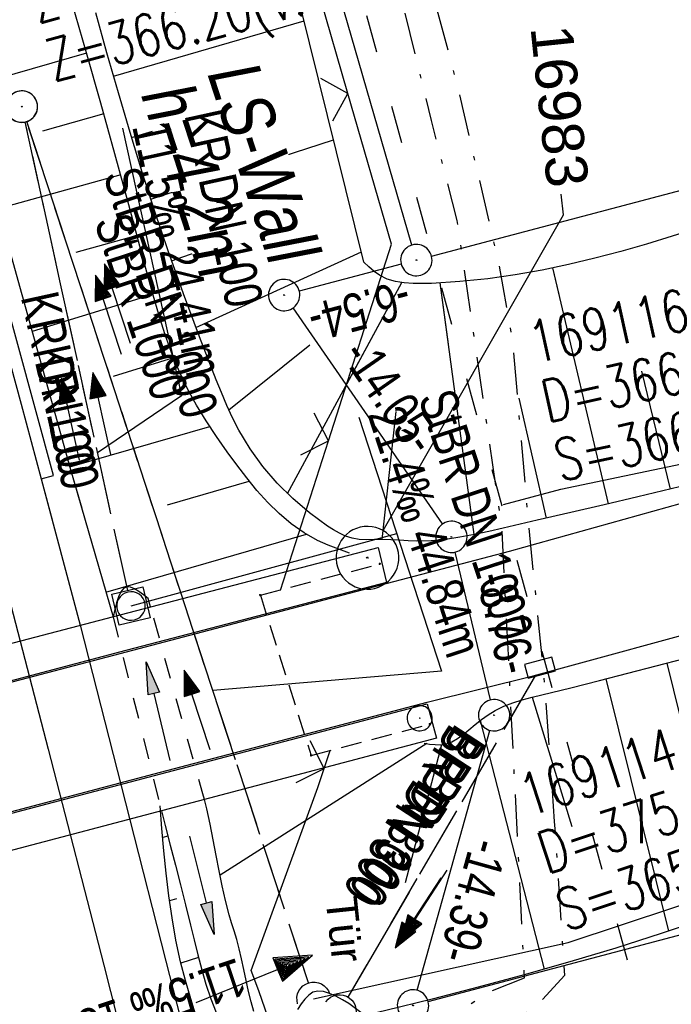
# Model space of a CAD drawing. Extents: x 509535 to 509917, y 455493 to 456443.
# Tile 27 of 34: x 509702 to 509733, y 456331 to 456378. Entities that reach past the tile are written whole.
import ezdxf
from ezdxf import colors
from ezdxf.entities.mleader import LeaderData, LeaderLine
from ezdxf.math import Vec2, Vec3

# ---------------------------------------------------------------- set-up
doc = ezdxf.new("R2010")
doc.units = 0
doc.header["$LTSCALE"] = 10
doc.header["$MEASUREMENT"] = 0
for name, pattern in [('ACAD_ISO03W100', [30, 12, -18]), ('AUSGEZOGEN', [0]), ('LT00', [0]), ('LT01', [0.2, 0.1, -0.1]), ('LT08', [0.42, 0.2, -0.1, 0.02, -0.1]), ('LT12', [0.4, 0.3, -0.1]), ('LT17', [0.15, 0.1, -0.05]), ('STRICHLINIE2', [0.375, 0.25, -0.125])]:
    doc.linetypes.add(name, pattern=pattern)
doc.layers.get('0').update_dxf_attribs({"linetype": 'LT00'})
for name, color, linetype in [('--EK_FBR', 1, 'LT00'), ('--EK_Halt-Pfeil', 4, 'LT00'), ('--EK_Haltung', 7, 'STRICHLINIE2'), ('--EK_Haltung-Text', 140, 'LT00'), ('--EK_Schacht-Text', 5, 'LT00'), ('--EL_DFK_AB_L', 21, 'LT00'), ('--EL_DFK_AB_P', 7, 'LT00'), ('--EL_Halt-Pfeil', 4, 'LT00'), ('--EL_Haltung', 182, 'STRICHLINIE2'), ('--EL_Haltung-Text', 182, 'LT00'), ('ABSTAND', 8, 'LT00'), ('DFK_AB_L', 21, 'LT00'), ('DFK_AB_P', 7, 'LT00'), ('DFK_KATASTER', 250, 'LT00'), ('DFK_TOPO-SYM', 252, 'LT00'), ('DFK_VERMPKT', 252, 'LT00'), ('DL', 182, 'LT12'), ('DL_PFEIL', 201, 'LT00'), ('DL_TEXT', 182, 'LT00'), ('FESTPKT_TEXT_B', 211, 'LT00'), ('LS-WAND_TEXT', 11, 'Continuous'), ('PFEIL', 140, 'AUSGEZOGEN'), ('STROM_UNTER', 80, 'LT08'), ('TOR_TEXT_B', 11, 'Continuous'), ('V114_AFBR_BAB', 250, 'LT00'), ('V114_BOESCH', 250, 'LT00'), ('V114_BOSCHUNG', 250, 'LT00'), ('V114_KA_PRUF', 182, 'LT00'), ('V114_RINNE', 182, 'LT00'), ('V114_ZAUN', 40, 'LT00'), ('V115_AFBR_BAB', 250, 'LT00'), ('V115_BOESCH', 250, 'LT00'), ('V115_BOSCHUNG', 250, 'LT00'), ('V115_BR_KAPPE', 30, 'LT00'), ('V115_BR_WID', 30, 'LT17'), ('V115_GRABEN', 250, 'LT00'), ('V115_KA_MULD', 182, 'LT00'), ('V115_KA_PRUF', 182, 'LT00'), ('V115_LD_MARK', 250, 'LT00'), ('V115_PKT_AU', 211, 'LT00'), ('V115_RINNE', 182, 'LT00'), ('V115_SINKK', 182, 'LT00'), ('V115_TOR', 10, 'LT00'), ('V115_UK_DURCH', 182, 'LT00'), ('V115_Verdeckt', 253, 'LT00'), ('V115_ZAUN', 40, 'LT00'), ('WASSERLTG', 130, 'ACAD_ISO03W100')]:
    doc.layers.add(name, color=color, linetype=linetype)
doc.styles.add('Beschrift', font='ARIAL.TTF')
doc.styles.add('Haltungsbeschriftung', font='ARIAL.TTF', dxfattribs={"width": 0.75})
doc.styles.add('schachtbeschriftung', font='romans.shx', dxfattribs={"width": 0.75, "height": 2})
doc.styles.get("Standard").update_dxf_attribs({"font": 'ARIAL.TTF'})

# ---------------------------------------------------------------- blocks, each defined once
blk = doc.blocks.new('SYMB7010')
at = {"color": 0, "linetype": 'ByBlock'}
for points in [[(-0.031408, 0.499213), (-0.093728, 0.49134), (-0.15457, 0.475719), (-0.212975, 0.452595), (-0.268021, 0.422333), (-0.31884, 0.385411), (-0.36463, 0.342411), (-0.40467, 0.29401), (-0.438329, 0.240973), (-0.465074, 0.184136), (-0.484486, 0.124395), (-0.496256, 0.062692), (-0.5002, 0)], [(0.5002, 0), (0.496256, 0.062692), (0.484485, 0.124395), (0.465074, 0.184136), (0.438329, 0.240973), (0.40467, 0.29401), (0.36463, 0.342411), (0.31884, 0.385411), (0.268021, 0.422333), (0.212975, 0.452595), (0.15457, 0.475719), (0.093728, 0.49134), (0.031408, 0.499213), (-0.031408, 0.499213)], [(-0.5002, 0), (-0.496256, -0.062692), (-0.484486, -0.124395), (-0.465075, -0.184136), (-0.438329, -0.240973), (-0.404671, -0.29401), (-0.36463, -0.342411), (-0.31884, -0.385411), (-0.268021, -0.422333), (-0.212975, -0.452595), (-0.154571, -0.475719), (-0.093728, -0.49134), (-0.031408, -0.499213), (0.031408, -0.499213)], [(0.031408, -0.499213), (0.093728, -0.491341), (0.15457, -0.475719), (0.212975, -0.452595), (0.268021, -0.422333), (0.31884, -0.385411), (0.36463, -0.342411), (0.404671, -0.294011), (0.438329, -0.240974), (0.465075, -0.184136), (0.484486, -0.124395), (0.496256, -0.062692), (0.500201, 0)]]:
    blk.add_lwpolyline(points, dxfattribs=at)
blk = doc.blocks.new('SYMB7301')
at = {"color": 0, "linetype": 'ByBlock'}
for p, q in [((-0.128693, 0), (0, 0.128693)), ((0, -0.128693), (-0.128693, 0)), ((0, 0.128693), (0.128693, 0)), ((0.128693, 0), (0, -0.128693)), ((0.000059, -0.009738), (0.000059, 0.009897)), ((-0.00901, -0.004339), (-0.002225, -0.009749))]:
    blk.add_line(p, q, dxfattribs=at)
for points in [[(-0.002225, 0.009749), (-0.00901, 0.004339), (-0.00901, -0.004339)], [(0.01, 0), (0.006235, 0.007818), (-0.002225, 0.009749)], [(-0.002225, -0.009749), (0.006235, -0.007818), (0.01, 0)]]:
    blk.add_lwpolyline(points, dxfattribs=at)
blk = doc.blocks.new('SYMB0003')
at = {"color": 0, "linetype": 'ByBlock'}
for p, q in [((-0.015712, 0), (0.010166, 0.012015)), ((0, -0.021257), (-0.015712, 0)), ((0.010166, 0.012015), (0, -0.021257))]:
    blk.add_line(p, q, dxfattribs=at)
for points in [[(-0.031395, 0.499013), (-0.093691, 0.491144), (-0.154509, 0.475528), (-0.21289, 0.452414), (-0.267913, 0.422164), (-0.318712, 0.385257), (-0.364484, 0.342274), (-0.404509, 0.293893), (-0.438154, 0.240877), (-0.464888, 0.184062), (-0.484292, 0.124345), (-0.496058, 0.062667), (-0.5, 0)], [(0.5, 0), (0.496057, 0.062667), (0.484292, 0.124345), (0.464888, 0.184062), (0.438153, 0.240877), (0.404509, 0.293893), (0.364484, 0.342274), (0.318712, 0.385257), (0.267913, 0.422164), (0.21289, 0.452414), (0.154509, 0.475528), (0.093691, 0.491144), (0.031395, 0.499013), (-0.031395, 0.499013)], [(-0.5, 0), (-0.496058, -0.062667), (-0.484292, -0.124345), (-0.464888, -0.184062), (-0.438154, -0.240877), (-0.404509, -0.293893), (-0.364485, -0.342274), (-0.318712, -0.385257), (-0.267914, -0.422164), (-0.21289, -0.452414), (-0.154509, -0.475529), (-0.093691, -0.491144), (-0.031395, -0.499014), (0.031395, -0.499014)], [(0.031395, -0.499014), (0.093691, -0.491144), (0.154509, -0.475529), (0.21289, -0.452414), (0.267914, -0.422164), (0.318712, -0.385257), (0.364485, -0.342274), (0.404509, -0.293893), (0.438154, -0.240877), (0.464889, -0.184062), (0.484292, -0.124345), (0.496058, -0.062667), (0.5, 0)]]:
    blk.add_lwpolyline(points, dxfattribs=at)
blk = doc.blocks.new('Pfreil3')
at = {"layer": 'PFEIL'}
blk.add_hatch(color=256, dxfattribs=at).paths.add_polyline_path([(-1.549, 0.273), (-1.549, -0.273), (0, 0)])
for p, q in [((-1.549, 0), (-4.831, 0)), ((-1.549, -0.273), (-1.549, 0.273)), ((-1.549, 0.273), (0, 0)), ((0, 0), (-1.549, -0.273))]:
    blk.add_line(p, q, dxfattribs=at)
blk = doc.blocks.new('SYMB0024')
at = {"color": 0, "linetype": 'ByBlock'}
for p, q in [((-0.5, 0.5), (0, 0)), ((0, 0), (0.5, 0.5))]:
    blk.add_line(p, q, dxfattribs=at)
blk = doc.blocks.new('SYMB1210')
at = {"color": 0, "linetype": 'ByBlock'}
blk.add_line((0.018815, -0.179014), (0.055623, -0.17119), dxfattribs=at)
for points in [[(-0.2, -0.2), (-0.2, 0.2), (0.2, 0.2), (0.2, -0.2), (-0.2, -0.2)], [(0.018815, 0.179014), (-0.018815, 0.179014), (-0.055623, 0.17119), (-0.09, 0.155885), (-0.120444, 0.133766), (-0.145623, 0.105801), (-0.164438, 0.073213), (-0.176067, 0.037424), (-0.18, 0)], [(0.18, 0), (0.176067, 0.037424), (0.164438, 0.073213), (0.145623, 0.105801), (0.120444, 0.133766), (0.09, 0.155885), (0.055623, 0.17119), (0.018815, 0.179014)], [(-0.18, 0), (-0.176067, -0.037424), (-0.164438, -0.073213), (-0.145623, -0.105801), (-0.120444, -0.133766), (-0.09, -0.155885), (-0.055623, -0.17119), (-0.018815, -0.179014), (0.018815, -0.179014)], [(0.055623, -0.17119), (0.09, -0.155885), (0.120444, -0.133766), (0.145623, -0.105801), (0.164438, -0.073213), (0.176067, -0.037424), (0.18, 0)]]:
    blk.add_lwpolyline(points, dxfattribs=at)
blk = doc.blocks.new('SYMB0652')
at = {"color": 0, "linetype": 'ByBlock'}
blk.add_lwpolyline([(-0.15, -0.075), (0.15, -0.075), (0.15, 0.075), (-0.15, 0.075), (-0.15, -0.075)], dxfattribs=at)
blk = doc.blocks.new('SYMB0070')
at = {"color": 0, "linetype": 'ByBlock'}
for p, q in [((0.5, 0), (0.2, 0.1)), ((0.2, 0.1), (0.2, 0)), ((0.468, 0), (0.21, 0.086)), ((0.21, 0.086), (0.21, -0.086)), ((-0.5, 0), (0.2, 0)), ((0.21, -0.086), (0.468, 0)), ((0.22, -0.072), (0.437, 0)), ((0.23, -0.058), (0.405, 0)), ((0.24, -0.045), (0.374, 0)), ((0.342, 0), (0.25, 0.031)), ((0.25, 0.031), (0.25, -0.031)), ((0.25, -0.031), (0.342, 0)), ((0.26, -0.017), (0.31, 0)), ((0.27, -0.003), (0.279, 0))]:
    blk.add_line(p, q, dxfattribs=at)
for points in [[(0.2, 0), (0.2, -0.1), (0.5, 0)], [(0.437, 0), (0.22, 0.072), (0.22, -0.072)], [(0.405, 0), (0.23, 0.058), (0.23, -0.058)], [(0.374, 0), (0.24, 0.045), (0.24, -0.045)], [(0.31, 0), (0.26, 0.017), (0.26, -0.017)], [(0.279, 0), (0.27, 0.003), (0.27, -0.003)]]:
    blk.add_lwpolyline(points, dxfattribs=at)
blk = doc.blocks.new('SYMB1107')
at = {"color": 0, "linetype": 'ByBlock'}
for points in [[(-0.2, 0), (-0.196157, 0.039018), (-0.184776, 0.076537), (-0.166294, 0.111114), (-0.141421, 0.141421), (-0.111114, 0.166294), (-0.076537, 0.184776), (-0.039018, 0.196157), (0, 0.2)], [(0, 0.2), (0.039018, 0.196157), (0.076537, 0.184776), (0.111114, 0.166294), (0.141421, 0.141421), (0.166294, 0.111114), (0.184776, 0.076537), (0.196157, 0.039018), (0.2, 0)]]:
    blk.add_lwpolyline(points, dxfattribs=at)
blk = doc.blocks.new('SYMB0011')
at = {"color": 0, "linetype": 'ByBlock'}
for p, q in [((0.5, 0), (-0.5, 0)), ((0, 0.5), (0, -0.5))]:
    blk.add_line(p, q, dxfattribs=at)
blk = doc.blocks.new('_None')

msp = doc.modelspace()

# ---------------------------------------------------------------- linework, layer by layer
at = {"layer": '--EK_FBR'}
for points in [[(509703.196, 456356.1), (509705.058, 456349.107), (509707.414, 456339.877), (509709.157, 456333.064), (509710.028, 456329.635), (509710.89, 456326.204), (509711.744, 456322.77), (509712.59, 456319.335), (509713.432, 456315.899), (509714.269, 456312.461), (509715.104, 456309.023), (509716.217, 456304.432), (509717.327, 456299.841), (509718.432, 456295.249), (509719.533, 456290.655), (509720.626, 456286.06)], [(509735.161, 456355.312), (509725.569, 456352.63), (509719.74, 456351.095), (509706.959, 456347.736), (509692.983, 456344.087), (509679.007, 456340.405), (509664.602, 456336.651), (509657.727, 456334.929), (509644.876, 456331.656)], [(509645.884, 456325.747), (509659.499, 456329.128), (509666.389, 456330.949), (509680.474, 456334.608), (509694.605, 456338.317), (509708.603, 456342.011), (509721.647, 456345.434), (509726.716, 456346.692), (509736.297, 456349.303)]]:
    msp.add_lwpolyline(points, dxfattribs=at)
at = {"layer": '--EK_Haltung'}
for p, q in [((509707.33, 456350.761), (509702.432, 456373.146)), ((509726.832, 456346.724), (509717.856, 456331.348))]:
    msp.add_line(p, q, dxfattribs=at)
at = {"layer": '--EK_Haltung-Text', "flags": 128}
msp.add_lwpolyline([(509718.387, 456359.053), (509722.332, 456346.914), (509711.402, 456345.99)], dxfattribs=at)
at = {"layer": '--EK_Schacht-Text', "flags": 128}
for points in [[(509725.304, 456354.872), (509728.04, 456355.615), (509738.926, 456357.892)], [(509707.49, 456350.028), (509720.197, 456353.483)], [(509716.221, 456331.268), (509728.394, 456333.947), (509738.641, 456337.343)]]:
    msp.add_lwpolyline(points, dxfattribs=at)
at = {"layer": '--EL_DFK_AB_L'}
for p, q in [((509720.922, 456367.269), (509702.707, 456430.113)), ((509720.405, 456366.358), (509715.535, 456365.071)), ((509722.383, 456353.945), (509715.237, 456364.262)), ((509724.676, 456345.538), (509722.985, 456352.6)), ((509721.173, 456331.671), (509724.648, 456344.087))]:
    msp.add_line(p, q, dxfattribs=at)
at = {"layer": '--EL_Haltung'}
for p, q in [((509707.33, 456350.761), (509702.432, 456373.146)), ((509726.832, 456346.724), (509717.856, 456331.348))]:
    msp.add_line(p, q, dxfattribs=at)
at = {"layer": 'DFK_AB_L'}
for p, q in [((509720.922, 456367.269), (509702.707, 456430.113)), ((509720.405, 456366.358), (509715.535, 456365.071)), ((509722.383, 456353.945), (509715.237, 456364.262)), ((509724.676, 456345.538), (509722.985, 456352.6)), ((509721.173, 456331.671), (509724.648, 456344.087))]:
    msp.add_line(p, q, dxfattribs=at)
at = {"layer": 'DFK_KATASTER'}
for p, q in [((509721.856, 456366.741), (509746.555, 456373.248)), ((509721.696, 456331.141), (509747.355, 456337.918))]:
    msp.add_line(p, q, dxfattribs=at)
at = {"layer": 'DL'}
for p, q in [((509707.33, 456350.761), (509702.432, 456373.146)), ((509726.832, 456346.724), (509717.856, 456331.348))]:
    msp.add_line(p, q, dxfattribs=at)
at = {"layer": 'STROM_UNTER', "flags": 128}
for points in [[(509672.345, 456243.434), (509676.779, 456243.82), (509679.061, 456244.059), (509681.125, 456244.156), (509683.569, 456244.315), (509685.795, 456244.663), (509690.896, 456245.874), (509695.893, 456247.936), (509703.749, 456251.011), (509713.596, 456254.919), (509720.6, 456257.828), (509725.596, 456259.854), (509731.244, 456262.134), (509733.577, 456263.941), (509734.83, 456265.723), (509735.228, 456268.328), (509735.409, 456270.499), (509735.398, 456271.773), (509734.754, 456277.702), (509734.451, 456282.767), (509733.883, 456285.988), (509732.501, 456291.551), (509731.064, 456296.03), (509730.022, 456299.911), (509728.868, 456303.715), (509727.02, 456309.383), (509725.619, 456313.503), (509724.136, 456318.143), (509722.517, 456322.243), (509721.277, 456325.232), (509721.062, 456326.578), (509721.331, 456328.064), (509722.436, 456328.791), (509726.774, 456330.81), (509728.229, 456332.399), (509727.743, 456339.738), (509727.221, 456346.899), (509726.509, 456353.823), (509725.747, 456362.655), (509725.097, 456366.314), (509723.148, 456374.694), (509722.026, 456378.884), (509720.583, 456384.998), (509717.184, 456393.675), (509713.925, 456403.28), (509710.757, 456417.732), (509708.016, 456430.671)], [(509765.342, 456271.106), (509733.686, 456281.84), (509729.53, 456296.77), (509725.076, 456312.771), (509720.483, 456324.662), (509719.565, 456326.923), (509719.882, 456328.587), (509724.664, 456331.623), (509726.303, 456332.273), (509725.228, 456353.728), (509723.089, 456368.438), (509721.849, 456373.219), (509719.192, 456384.018), (509716.41, 456392.714), (509716.329, 456393.263), (509713.13, 456403.083), (509706.95, 456430.543), (509706.941, 456430.558)]]:
    msp.add_lwpolyline(points, dxfattribs=at)
at = {"layer": 'V114_AFBR_BAB'}
msp.add_lwpolyline([(509703.196, 456356.1), (509703.736, 456354.072)], dxfattribs=at)
at = {"layer": 'V114_BOESCH'}
for points in [[(509684.453, 456428.195), (509690.712, 456406.086), (509697.68, 456381.357), (509704.599, 456356.552), (509705.135, 456354.697)], [(509736.485, 456368.71), (509735.798, 456368.48), (509734.583, 456368.08), (509733.365, 456367.691), (509732.141, 456367.317), (509730.909, 456366.964), (509729.666, 456366.636), (509728.41, 456366.336), (509727.139, 456366.071), (509725.85, 456365.844), (509724.541, 456365.66), (509723.208, 456365.523), (509721.851, 456365.438), (509721.409, 456365.425), (509720.971, 456365.428), (509720.542, 456365.458), (509720.129, 456365.528), (509719.738, 456365.646), (509719.374, 456365.825), (509719.113, 456366.011), (509718.865, 456366.225), (509718.624, 456366.455), (509714.712, 456382.219)], [(509711.869, 456357.707), (509711.572, 456358.128), (509711.078, 456358.87), (509710.615, 456359.624), (509710.192, 456360.395), (509709.786, 456361.251), (509709.426, 456362.131), (509709.105, 456363.03), (509708.814, 456363.945), (509708.545, 456364.871), (509708.291, 456365.803), (509708.043, 456366.737), (509707.387, 456369.184), (509706.721, 456371.618), (509706.044, 456374.04), (509705.359, 456376.455), (509704.665, 456378.863)], [(509712.821, 456358.132), (509712.645, 456358.424), (509712.344, 456359.011), (509712.067, 456359.61), (509711.809, 456360.219), (509711.56, 456360.833), (509710.759, 456362.878), (509709.991, 456364.931), (509709.259, 456366.996), (509708.629, 456368.87), (509708.026, 456370.754), (509707.445, 456372.646), (509706.883, 456374.544), (509706.336, 456376.447), (509705.801, 456378.354)]]:
    msp.add_lwpolyline(points, dxfattribs=at)
at = {"layer": 'V114_BOSCHUNG'}
for p, q in [((509706.654, 456375.338), (509715.764, 456377.978)), ((509705.366, 456376.428), (509699.523, 456374.751)), ((509707.519, 456372.401), (509711.996, 456373.763)), ((509706.188, 456373.531), (509703.257, 456372.701)), ((509708.439, 456369.455), (509717.175, 456372.293)), ((509706.996, 456370.619), (509701.126, 456369.003)), ((509707.78, 456367.724), (509704.856, 456366.918)), ((509709.425, 456366.519), (509713.65, 456367.995)), ((509710.59, 456363.323), (509718.502, 456366.944)), ((509727.96, 456364.9), (509727.659, 456366.175)), ((509717.613, 456360.274), (509720.439, 456365.472)), ((509722.666, 456362.533), (509722.271, 456365.459)), ((509708.535, 456364.909), (509702.761, 456363.141)), ((509712.162, 456359.398), (509716.031, 456362.494)), ((509709.523, 456361.884), (509706.629, 456360.991)), ((509704.565, 456356.675), (509711.252, 456358.605))]:
    msp.add_line(p, q, dxfattribs=at)
at = {"layer": 'V114_RINNE'}
msp.add_lwpolyline([(509696.351, 456381.09), (509697.336, 456377.522), (509698.323, 456373.954), (509699.309, 456370.386), (509700.291, 456366.818), (509701.269, 456363.248), (509702.238, 456359.675), (509703.196, 456356.1), (509703.787, 456356.268), (509702.074, 456362.513), (509700.361, 456368.759), (509698.649, 456375.005), (509696.939, 456381.251)], dxfattribs=at)
at = {"layer": 'V114_ZAUN'}
for p, q in [((509717.858, 456374.508), (509713.683, 456388.915)), ((509714.637, 456350.782), (509716.931, 456357.922))]:
    msp.add_line(p, q, dxfattribs=at)
at = {"layer": 'V115_AFBR_BAB'}
for points in [[(509703.196, 456356.1), (509705.058, 456349.107), (509707.414, 456339.877), (509709.157, 456333.064), (509710.028, 456329.635), (509710.89, 456326.204), (509711.744, 456322.77), (509712.59, 456319.335), (509713.432, 456315.899), (509714.269, 456312.461), (509715.104, 456309.023), (509716.217, 456304.432), (509717.327, 456299.841), (509718.432, 456295.249), (509719.533, 456290.655), (509720.626, 456286.06)], [(509735.161, 456355.312), (509725.569, 456352.63), (509719.74, 456351.095), (509706.959, 456347.736), (509692.983, 456344.087), (509679.007, 456340.405), (509664.602, 456336.651), (509657.727, 456334.929), (509644.876, 456331.656)], [(509645.884, 456325.747), (509659.499, 456329.128), (509666.389, 456330.949), (509680.474, 456334.608), (509694.605, 456338.317), (509708.603, 456342.011), (509721.647, 456345.434), (509726.716, 456346.692), (509736.297, 456349.303)]]:
    msp.add_lwpolyline(points, dxfattribs=at)
at = {"layer": 'V115_BOESCH'}
for points in [[(509684.453, 456428.195), (509690.712, 456406.086), (509697.68, 456381.357), (509704.599, 456356.552), (509706.63, 456349.515)], [(509733.365, 456367.691), (509732.141, 456367.317), (509730.909, 456366.964), (509729.666, 456366.636), (509728.41, 456366.336), (509727.139, 456366.071), (509725.85, 456365.844), (509724.541, 456365.66), (509723.208, 456365.523), (509721.851, 456365.438), (509721.409, 456365.425), (509720.971, 456365.428), (509720.542, 456365.458), (509720.129, 456365.528), (509719.738, 456365.646), (509719.374, 456365.825), (509719.113, 456366.011), (509718.865, 456366.225), (509718.624, 456366.455), (509714.712, 456382.219)], [(509717.941, 456352.558), (509717.421, 456352.74), (509716.908, 456352.935), (509716.411, 456353.157), (509715.76, 456353.523), (509715.148, 456353.955), (509714.572, 456354.443), (509714.028, 456354.977), (509713.512, 456355.549), (509713.02, 456356.148), (509712.547, 456356.765), (509712.091, 456357.391), (509711.572, 456358.128), (509711.078, 456358.87), (509710.615, 456359.624), (509710.192, 456360.395), (509709.786, 456361.251), (509709.426, 456362.131), (509709.105, 456363.03), (509708.814, 456363.945), (509708.545, 456364.871), (509708.291, 456365.803), (509708.043, 456366.737), (509707.387, 456369.184), (509706.721, 456371.617), (509706.044, 456374.04), (509705.359, 456376.455), (509704.665, 456378.863)], [(509734.907, 456356.011), (509733.31, 456355.622), (509731.713, 456355.24), (509730.113, 456354.865), (509728.509, 456354.492), (509726.899, 456354.12), (509725.281, 456353.746), (509724.594, 456353.588), (509723.906, 456353.44), (509723.217, 456353.31), (509722.527, 456353.208), (509721.836, 456353.145), (509721.145, 456353.129), (509720.733, 456353.144), (509720.319, 456353.169), (509719.904, 456353.192), (509719.485, 456353.202), (509719.122, 456353.196), (509718.76, 456353.192), (509718.403, 456353.208), (509718.056, 456353.265), (509717.75, 456353.364), (509717.455, 456353.501), (509717.168, 456353.666), (509716.887, 456353.848), (509716.027, 456354.474), (509715.222, 456355.158), (509714.475, 456355.899), (509713.794, 456356.692), (509713.182, 456357.535), (509712.645, 456358.424), (509712.344, 456359.011), (509712.067, 456359.61), (509711.809, 456360.219), (509711.56, 456360.833), (509710.759, 456362.878), (509709.991, 456364.931), (509709.259, 456366.996), (509708.629, 456368.87), (509708.026, 456370.754), (509707.445, 456372.646), (509706.883, 456374.544), (509706.336, 456376.447), (509705.801, 456378.354)], [(509721.499, 456343.478), (509721.763, 456343.435), (509722.025, 456343.405), (509722.281, 456343.399), (509722.528, 456343.43), (509722.824, 456343.533), (509723.104, 456343.693), (509723.373, 456343.891), (509723.634, 456344.105), (509723.943, 456344.363), (509724.252, 456344.609), (509724.566, 456344.837), (509724.893, 456345.039), (509725.308, 456345.242), (509725.745, 456345.408), (509726.197, 456345.547), (509726.66, 456345.667), (509727.126, 456345.78), (509728.51, 456346.119), (509729.881, 456346.467), (509731.242, 456346.819), (509732.598, 456347.169), (509733.95, 456347.514)], [(509710.62, 456330.379), (509710.346, 456331.257), (509710.091, 456332.139), (509709.862, 456333.027), (509709.636, 456334.073), (509709.449, 456335.128), (509709.296, 456336.191), (509709.169, 456337.259), (509709.063, 456338.332), (509708.97, 456339.407), (509708.883, 456340.484)], [(509735.004, 456335.102), (509732.836, 456334.377), (509730.66, 456333.689), (509728.476, 456333.036), (509726.284, 456332.415), (509724.086, 456331.822), (509721.88, 456331.255), (509719.668, 456330.711), (509718.666, 456330.471)]]:
    msp.add_lwpolyline(points, dxfattribs=at)
at = {"layer": 'V115_BOSCHUNG'}
for p, q in [((509706.654, 456375.338), (509715.764, 456377.978)), ((509705.366, 456376.428), (509699.523, 456374.751)), ((509707.519, 456372.401), (509711.996, 456373.763)), ((509706.188, 456373.531), (509703.257, 456372.701)), ((509708.439, 456369.455), (509717.175, 456372.293)), ((509706.996, 456370.619), (509701.126, 456369.003)), ((509707.78, 456367.724), (509704.856, 456366.918)), ((509709.425, 456366.519), (509713.65, 456367.995)), ((509710.59, 456363.323), (509718.502, 456366.944)), ((509730.32, 456354.913), (509727.659, 456366.175)), ((509714.963, 456355.402), (509720.439, 456365.472)), ((509723.894, 456353.437), (509722.271, 456365.459)), ((509708.535, 456364.909), (509702.761, 456363.141)), ((509712.162, 456359.398), (509716.031, 456362.494)), ((509709.523, 456361.884), (509706.629, 456360.991)), ((509733.277, 456355.614), (509731.908, 456361.239)), ((509727.36, 456354.227), (509726.046, 456359.955)), ((509719.502, 456353.202), (509720.168, 456359.318)), ((509704.565, 456356.675), (509711.252, 456358.605)), ((509709.226, 456354.857), (509713.136, 456355.985)), ((509706.292, 456350.686), (509715.875, 456353.453)), ((509733.099, 456347.298), (509734.561, 456341.377)), ((509730.182, 456346.544), (509733.187, 456334.492)), ((509726.669, 456345.67), (509728.564, 456339.49)), ((509724.181, 456344.554), (509727.243, 456332.684)), ((509721.624, 456343.457), (509711.745, 456337.172)), ((509722.336, 456343.402), (509720.603, 456336.8)), ((509709.253, 456339.03), (509709.007, 456338.967)), ((509709.666, 456336.039), (509709.328, 456335.951)), ((509710.715, 456333.238), (509709.877, 456332.967))]:
    msp.add_line(p, q, dxfattribs=at)
at = {"layer": 'V115_BR_KAPPE'}
msp.add_lwpolyline([(509664.103, 456338.385), (509678.364, 456342.135), (509692.469, 456345.824), (509706.303, 456349.427), (509719.308, 456352.821), (509719.709, 456351.152), (509706.943, 456347.828), (509692.985, 456344.135), (509678.954, 456340.49), (509664.585, 456336.721)], close=True, dxfattribs=at)
msp.add_lwpolyline([(509721.646, 456345.347), (509722.102, 456343.707), (509709.011, 456340.257), (509695.05, 456336.587), (509680.839, 456332.86), (509666.992, 456329.289), (509666.439, 456330.897), (509680.491, 456334.563), (509694.644, 456338.256), (509708.61, 456341.938), (509721.646, 456345.347)], dxfattribs=at)
at = {"layer": 'V115_BR_WID'}
for p, q in [((509713.672, 456350.547), (509719.387, 456352.038)), ((509713.672, 456350.547), (509716.096, 456342.892)), ((509716.096, 456342.892), (509721.773, 456344.388))]:
    msp.add_line(p, q, dxfattribs=at)
at = {"layer": 'V115_GRABEN'}
for points in [[(509708.311, 456350.389), (509708.087, 456350.565), (509707.868, 456350.725), (509707.66, 456350.852), (509707.468, 456350.93), (509707.297, 456350.944), (509707.133, 456350.866), (509706.998, 456350.701), (509706.886, 456350.466), (509706.791, 456350.178), (509706.708, 456349.856), (509706.63, 456349.515)], [(509708.425, 456349.981), (509708.311, 456350.389)], [(509706.63, 456349.515), (509706.631, 456349.513)], [(509713.367, 456330.66), (509713.233, 456331.121), (509713.11, 456331.621), (509712.995, 456332.142), (509712.884, 456332.666), (509712.776, 456333.174), (509712.666, 456333.648), (509712.545, 456334.102), (509712.422, 456334.513), (509712.301, 456334.899), (509712.186, 456335.279), (509712.005, 456335.957), (509711.846, 456336.66), (509711.701, 456337.383), (509711.561, 456338.118), (509711.422, 456338.859), (509711.274, 456339.599), (509711.111, 456340.333), (509710.995, 456340.78)], [(509708.945, 456340.24), (509709.122, 456339.538), (509709.366, 456338.597), (509709.61, 456337.656), (509709.855, 456336.711), (509710.098, 456335.756), (509710.338, 456334.786), (509710.508, 456334.078), (509710.682, 456333.367), (509710.867, 456332.657), (509711.07, 456331.957), (509711.298, 456331.271), (509711.558, 456330.607)], [(509718.666, 456330.471), (509717.91, 456331.034), (509717.594, 456331.219), (509717.283, 456331.388), (509716.982, 456331.524), (509716.695, 456331.612), (509716.428, 456331.635), (509716.186, 456331.577), (509715.988, 456331.446), (509715.806, 456331.253), (509715.63, 456331.018), (509715.451, 456330.762)]]:
    msp.add_lwpolyline(points, dxfattribs=at)
at = {"layer": 'V115_LD_MARK'}
msp.add_lwpolyline([(509680.054, 456427.733), (509682.661, 456418.919), (509686.71, 456404.924), (509689.622, 456394.665), (509692.49, 456384.393), (509695.315, 456374.11), (509698.097, 456363.815), (509700.838, 456353.509), (509703.536, 456343.193), (509706.194, 456332.865), (509708.74, 456322.81), (509711.247, 456312.745), (509713.715, 456302.67), (509716.142, 456292.585), (509718.527, 456282.49), (509720.871, 456272.386), (509723.171, 456262.271), (509725.91, 456249.959), (509728.585, 456237.633), (509731.195, 456225.293), (509733.742, 456212.94), (509736.224, 456200.574), (509738.642, 456188.195)], dxfattribs=at)
at = {"layer": 'V115_RINNE'}
msp.add_lwpolyline([(509696.351, 456381.09), (509697.336, 456377.522), (509698.323, 456373.954), (509699.309, 456370.386), (509700.291, 456366.818), (509701.269, 456363.248), (509702.238, 456359.675), (509703.196, 456356.1), (509703.787, 456356.268), (509702.074, 456362.513), (509700.361, 456368.759), (509698.649, 456375.005), (509696.939, 456381.251)], dxfattribs=at)
at = {"layer": 'V115_Verdeckt', "linetype": 'LT01', "flags": 128}
for points in [[(509710.995, 456340.78), (509710.925, 456341.053), (509708.425, 456349.981)], [(509706.63, 456349.515), (509708.883, 456340.484), (509708.945, 456340.24)]]:
    msp.add_lwpolyline(points, dxfattribs=at)
at = {"layer": 'V115_ZAUN'}
for p, q in [((509714.637, 456350.782), (509716.931, 456357.922)), ((509716.716, 456342.258), (509717.009, 456343.125))]:
    msp.add_line(p, q, dxfattribs=at)
msp.add_lwpolyline([(509714.818, 456328.146), (509713.607, 456331.643), (509713.226, 456332.621), (509716.414, 456341.364), (509716.716, 456342.258)], dxfattribs=at)
at = {"layer": 'WASSERLTG', "ltscale": 0.015, "flags": 128}
msp.add_lwpolyline([(509704.365, 456430.288), (509732.992, 456326.65), (509733.675, 456323.685), (509763.631, 456270.52)], dxfattribs=at)

# ---------------------------------------------------------------- block references
at = {"layer": '--EK_Halt-Pfeil', "yscale": 4, "zscale": 4}
for p, xscale, rotation in [((509704.594, 456358.954), 4.000000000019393, 102.3418599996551), ((509710.652, 456345.063), 3.999999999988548, 108.1256399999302), ((509721.496, 456335.731), 4.000000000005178, 236.9052165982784)]:
    msp.add_blockref('SYMB0070', p, dxfattribs=dict(at, xscale=xscale, rotation=rotation))
at = {"layer": '--EL_DFK_AB_P', "xscale": 1.500000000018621, "yscale": 1.5, "zscale": 1.5, "rotation": 264.7377099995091}
for p in [(509721.13, 456366.549), (509714.81, 456364.879), (509722.81, 456353.329), (509724.85, 456344.81), (509720.97, 456330.949)]:
    msp.add_blockref('SYMB0003', p, dxfattribs=at)
at = {"layer": '--EL_Halt-Pfeil', "yscale": 4, "zscale": 4}
for p, xscale, rotation in [((509706.089, 456359.221), 4.000000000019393, 102.3418599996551), ((509721.207, 456335.374), 4.000000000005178, 236.9052165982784)]:
    msp.add_blockref('SYMB0070', p, dxfattribs=dict(at, xscale=xscale, rotation=rotation))
at = {"layer": 'DFK_AB_P', "xscale": 1.500000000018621, "yscale": 1.5, "zscale": 1.5, "rotation": 264.7377099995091}
for p in [(509721.13, 456366.549), (509714.81, 456364.879), (509722.81, 456353.329), (509724.85, 456344.81), (509720.97, 456330.949)]:
    msp.add_blockref('SYMB0003', p, dxfattribs=at)
at = {"layer": 'DFK_TOPO-SYM', "xscale": 0.09999999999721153, "yscale": 0.09999999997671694, "zscale": 0.1, "rotation": 0.001159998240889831}
msp.add_blockref('SYMB7301', (509721.29, 456344.669), dxfattribs=at)
at = {"layer": 'DFK_VERMPKT', "xscale": 1.200000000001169, "yscale": 1.200000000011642, "zscale": 1.2, "rotation": 264.7377100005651}
msp.add_blockref('SYMB7010', (509721.29, 456344.669), dxfattribs=at)
at = {"layer": 'DL_PFEIL', "yscale": 4, "zscale": 4}
for p, xscale, rotation in [((509706.412, 456363.935), 3.999999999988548, 108.1256399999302), ((509706.089, 456359.221), 4.000000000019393, 102.3418599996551), ((509721.496, 456335.731), 4.000000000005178, 236.9052165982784)]:
    msp.add_blockref('SYMB0070', p, dxfattribs=dict(at, xscale=xscale, rotation=rotation))
at = {"layer": 'PFEIL'}
for p, rotation in [((509708.219, 456347.354), 103.4024617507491), ((509711.466, 456334.339), 283.9478819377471)]:
    msp.add_blockref('Pfreil3', p, dxfattribs=dict(at, rotation=rotation))
at = {"layer": 'V114_KA_PRUF', "xscale": 1.499999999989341, "yscale": 1.5, "zscale": 1.5, "rotation": 294.0840000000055}
msp.add_blockref('SYMB0003', (509702.272, 456373.879), dxfattribs=at)
at = {"layer": 'V114_ZAUN', "yscale": 2.099999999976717, "zscale": 2.1}
for p, xscale, rotation in [((509717.858, 456374.508), 2.100000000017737, 106.159129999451), ((509716.931, 456357.922), 2.099999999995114, 72.19101000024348)]:
    msp.add_blockref('SYMB0024', p, dxfattribs=dict(at, xscale=xscale, rotation=rotation))
at = {"layer": 'V115_BR_WID', "xscale": 0.1000000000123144, "yscale": 0.09999999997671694, "zscale": 0.1, "rotation": 275.9993999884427}
for p in [(509719.387, 456352.038), (509713.672, 456350.547), (509721.773, 456344.388), (509716.096, 456342.892)]:
    msp.add_blockref('SYMB0011', p, dxfattribs=at)
at = {"layer": 'V115_KA_MULD', "xscale": 3.800000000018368, "yscale": 3.799999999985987, "zscale": 3.8, "rotation": 283.4024596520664}
msp.add_blockref('SYMB1210', (509707.49, 456350.028), dxfattribs=at)
at = {"layer": 'V115_KA_PRUF', "xscale": 1.49999999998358, "yscale": 1.5, "zscale": 1.5, "rotation": 275.9994000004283}
msp.add_blockref('SYMB0003', (509702.272, 456373.879), dxfattribs=at)
at = {"layer": 'V115_PKT_AU', "xscale": 3.000000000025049, "yscale": 3, "zscale": 3, "rotation": 275.9994000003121}
msp.add_blockref('SYMB0003', (509718.793, 456352.331), dxfattribs=at)
at = {"layer": 'V115_SINKK', "xscale": 4.499999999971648, "yscale": 4.500000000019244, "zscale": 4.5, "rotation": 15.24398478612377}
msp.add_blockref('SYMB0652', (509727.044, 456347.086), dxfattribs=at)
at = {"layer": 'V115_TOR', "xscale": 5.999999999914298, "yscale": 5.999999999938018, "zscale": 6, "rotation": 22.10298981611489}
msp.add_blockref('SYMB0070', (509713.388, 456332.214), dxfattribs=at)
at = {"layer": 'V115_UK_DURCH', "zscale": 4}
for p, xscale, yscale, rotation in [((509716.221, 456331.268), 3.999999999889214, 3.999999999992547, 17.13601642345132), ((509717.455, 456330.66), 4.000000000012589, 4.000000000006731, 324.4176284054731)]:
    msp.add_blockref('SYMB1107', p, dxfattribs=dict(at, xscale=xscale, yscale=yscale, rotation=rotation))
at = {"layer": 'V115_ZAUN', "yscale": 2.099999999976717, "zscale": 2.1}
for p, xscale, rotation in [((509716.931, 456357.922), 2.099999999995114, 72.19101000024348), ((509716.716, 456342.258), 2.099999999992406, 71.32390999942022)]:
    msp.add_blockref('SYMB0024', p, dxfattribs=dict(at, xscale=xscale, rotation=rotation))

# ---------------------------------------------------------------- texts
at = {"layer": '--EK_Haltung-Text', "style": 'Haltungsbeschriftung', "width": 0.75}
for s, rotation, p in [('StBR DN 1000', -71.8744, (509721.215, 456359.982)), ('21.4‰ 44.84m', -71.8744, (509718.783, 456359.186)), ('BR DN 300', 236.9052, (509723.037, 456344.462)), ('11.5‰ 18.26m', -161.3807, (509712.575, 456333.236))]:
    msp.add_text(s, height=1.8, rotation=rotation, dxfattribs=at).set_placement(p)
at = {"layer": '--EK_Schacht-Text', "style": 'schachtbeschriftung', "width": 0.75}
for s, rotation, p in [('Z=364.35(v.114)', 15.036, (509703.02, 456377.838)), ('169116', 12.3419, (509726.771, 456361.598)), ('D=366.96', 12.3419, (509727.387, 456358.784)), ('S=366.48', 12.3419, (509728.002, 456355.97)), ('169114', 18.1256, (509726.475, 456339.949)), ('D=375.31', 18.1256, (509727.371, 456337.212)), ('S=365.31', 18.1256, (509728.267, 456334.475))]:
    msp.add_text(s, height=2, rotation=rotation, dxfattribs=at).set_placement(p)
at = {"layer": '--EL_Haltung-Text', "style": 'Haltungsbeschriftung', "width": 0.75}
for s, rotation, p in [('KR DN 100', -77.6581, (509702.215, 456364.789)), ('BR DN 300', 236.9052, (509722.769, 456344.464))]:
    msp.add_text(s, height=1.8, rotation=rotation, dxfattribs=at).set_placement(p)
at = {"layer": 'ABSTAND', "width": 0.75}
for s, rotation, p in [(' -6.54-', -165.1982, (509721.103, 456365.765)), (' -14.05-', -55.2911, (509717.19, 456362.436)), (' -8.76-', -76.5365, (509723.844, 456351.938)), (' -14.39-', -105.6388, (509723.93, 456339.536))]:
    msp.add_text(s, height=1.8, rotation=rotation, dxfattribs=at).set_placement(p)
at = {"layer": 'DL_TEXT', "style": 'Haltungsbeschriftung', "width": 0.75}
for s, rotation, p in [('KR 100', -77.6581, (509702.782, 456362.256)), ('BR 300', 236.9052, (509721.883, 456342.5))]:
    msp.add_text(s, height=1.8, rotation=rotation, dxfattribs=at).set_placement(p)
at = {"layer": 'TOR_TEXT_B', "insert": (509716.765, 456336.07), "char_height": 1.5, "attachment_point": 7, "rotation": 275.9994, "style": 'Beschrift'}
msp.add_mtext('Tür', dxfattribs=at)

# ---------------------------------------------------------------- leaders
at = {"layer": 'FESTPKT_TEXT_B'}
ml = msp.add_multileader_mtext('Standard', dxfattribs=at)
ml.set_content('{\\H0.09x;\\P\\H11.111x; 16983 \\~\\P\\H0.09x;   }', color=256)
ml.set_leader_properties(color=256, linetype='ByLayer', lineweight=-1)
ml.set_arrow_properties(name='NONE')
ml.build(insert=Vec2(0, 0))
ml.multileader.update_dxf_attribs({"has_text_frame": 1, "text_left_attachment_type": 2, "text_right_attachment_type": 2, "dogleg_length": 1, "arrow_head_size": 0.18})
ctx = ml.context
ctx.base_point, ctx.char_height, ctx.arrow_head_size, ctx.landing_gap_size, ctx.plane_origin, ctx.plane_x_axis, ctx.plane_y_axis = Vec3(509727.021, 456379.574), 2, 0.18, 0.3, Vec3(509718.793, 456352.331), Vec3(0.104518, -0.994523), Vec3(0.994523, 0.104518)
ctx.left_attachment, ctx.right_attachment, ctx.text_align_type = 2, 2, 2
notes = []
notes.append((ctx, [(1, (1, 1, 0), (509728.162, 456368.711), (-0.104518, 0.994523), 1, [(0, [(509719.538, 456353.633)], 0, [])])]))
ctx.mtext.insert, ctx.mtext.text_direction, ctx.mtext.rotation, ctx.mtext.alignment, ctx.mtext.line_spacing_factor, ctx.mtext.flow_direction = Vec3(509729.595, 456370.168), Vec3(0.104518, -0.994523), 0.13102, 3, 0.7, 5
for ctx, leaders in notes:
    for number, flags, end, landing, length, lines in leaders:
        leader = LeaderData()
        leader.index, (leader.has_last_leader_line, leader.has_dogleg_vector, leader.attachment_direction) = number, flags
        leader.last_leader_point, leader.dogleg_vector, leader.dogleg_length = Vec3(end), Vec3(landing), length
        for number, points, colour, breaks in lines:
            line = LeaderLine()
            line.index, line.vertices, line.color, line.breaks = number, Vec3.list(points), colors.encode_raw_color(colour), breaks
            leader.lines.append(line)
        ctx.leaders.append(leader)

# ---------------------------------------------------------------- next in the draw order: texts
at = {"layer": 'LS-WAND_TEXT', "insert": (509707.919, 456374.539), "char_height": 2.5, "attachment_point": 7, "rotation": 287.9994, "line_spacing_factor": 0.8, "style": 'Beschrift', "bg_fill": 3, "box_fill_scale": 1, "bg_fill_color": 256, "bg_fill_transparency": 7190816}
msp.add_mtext('{\\Q7;\\W0.8;LS-Wall\\Ph=4.2m}', dxfattribs=at)

# ---------------------------------------------------------------- next in the draw order: linework, layer by layer
at = {"layer": '--EK_Haltung'}
msp.add_line((509715.988, 456331.981), (509702.505, 456373.166), dxfattribs=at)
at = {"layer": '--EK_Haltung-Text', "flags": 128}
msp.add_lwpolyline([(509707.086, 456372.844), (509709.905, 456360.071), (509705.891, 456357.339)], dxfattribs=at)
at = {"layer": '--EL_Haltung'}
msp.add_line((509715.988, 456331.981), (509702.505, 456373.166), dxfattribs=at)
at = {"layer": 'DL'}
msp.add_line((509715.988, 456331.981), (509702.505, 456373.166), dxfattribs=at)
at = {"layer": 'V114_ZAUN'}
msp.add_lwpolyline([(509716.931, 456357.922), (509719.945, 456367.304), (509717.858, 456374.508)], dxfattribs=at)
at = {"layer": 'V115_ZAUN'}
msp.add_line((509717.858, 456374.508), (509713.683, 456388.915), dxfattribs=at)
msp.add_lwpolyline([(509716.931, 456357.922), (509719.945, 456367.304), (509717.858, 456374.508)], dxfattribs=at)

# ---------------------------------------------------------------- next in the draw order: block references
at = {"layer": '--EL_Halt-Pfeil', "xscale": 3.999999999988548, "yscale": 4, "zscale": 4, "rotation": 108.1256399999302}
msp.add_blockref('SYMB0070', (509706.838, 456364.462), dxfattribs=at)
at = {"layer": 'V115_ZAUN', "xscale": 2.100000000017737, "yscale": 2.099999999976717, "zscale": 2.1, "rotation": 106.159129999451}
msp.add_blockref('SYMB0024', (509717.858, 456374.508), dxfattribs=at)

# ---------------------------------------------------------------- next in the draw order: texts
at = {"layer": '--EK_Haltung-Text', "style": 'Haltungsbeschriftung', "width": 0.75}
for s, p in [('KR DN 100', (509710.038, 456373.484)), ('11.5‰ 24.41m', (509707.538, 456372.937))]:
    msp.add_text(s, height=1.8, rotation=-77.6581, dxfattribs=at).set_placement(p)
at = {"layer": '--EK_Schacht-Text', "style": 'schachtbeschriftung', "width": 0.75}
msp.add_text('Z=366.20(v.116)', height=2, rotation=15.036, dxfattribs=at).set_placement((509703.767, 456375.056))
at = {"layer": '--EL_Haltung-Text', "style": 'Haltungsbeschriftung', "width": 0.75}
msp.add_text('StBR DN 1000', height=1.8, rotation=-71.8744, dxfattribs=at).set_placement((509706.149, 456370.601))
at = {"layer": 'DL_TEXT', "style": 'Haltungsbeschriftung', "width": 0.75}
msp.add_text('StBR 1000', height=1.8, rotation=-71.8744, dxfattribs=at).set_placement((509705.719, 456368.385))

doc.saveas('drawing.dxf')
